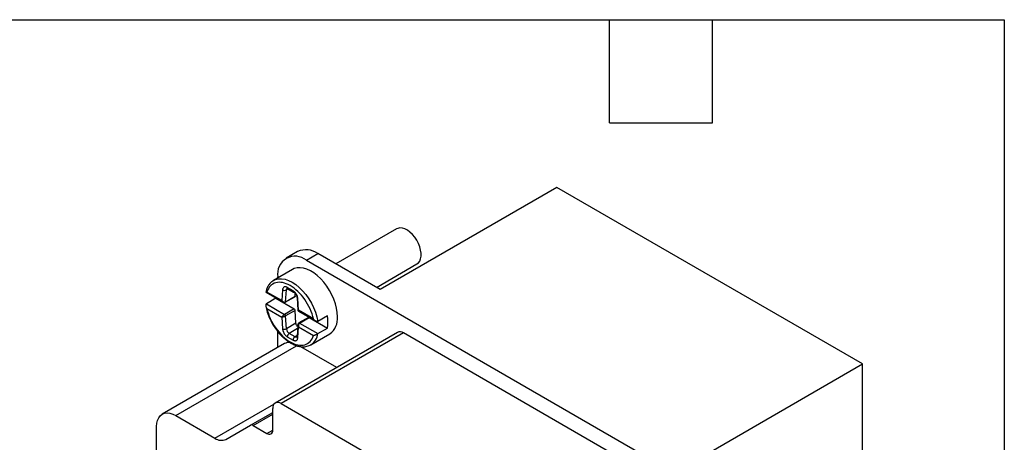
# Model space of a CAD drawing. Header units: millimetres. Extents: x 6 to 273, y 6 to 210.
# Tile 5 of 5: x 200 to 273, y 178 to 210. Entities that reach past the tile are written whole.
import ezdxf

# ---------------------------------------------------------------- set-up
doc = ezdxf.new("R2010")
doc.units = ezdxf.units.MM
doc.linetypes.add('SLD-Solid', pattern=[0])
doc.layers.add('TEXT', color=140, linetype='SLD-Solid', lineweight=25)

msp = doc.modelspace()

# ---------------------------------------------------------------- linework, layer by layer
for p, q in [((239.934, 197.144), (226.852, 189.592)), ((262.561, 184.082), (239.934, 197.144)), ((228.082, 194.075), (223.585, 191.479)), ((220.756, 192.394), (219.907, 191.904)), ((221.407, 191.756), (222.256, 192.246)), ((221.407, 191.756), (253.227, 173.387)), ((226.852, 189.592), (222.256, 192.246)), ((220.386, 191.076), (218.972, 190.259)), ((226.585, 189.747), (229.582, 191.477)), ((218.971, 190.259), (218.931, 190.228)), ((219.286, 190.441), (219.286, 190.531)), ((219.643, 189.571), (219.586, 188.766)), ((219.863, 188.681), (219.925, 189.558)), ((220.058, 189.635), (219.925, 189.558)), ((220.42, 189.494), (219.991, 189.742)), ((220.032, 189.65), (220.461, 189.402)), ((218.394, 189.386), (219.673, 188.648)), ((219.149, 188.937), (218.441, 188.528)), ((219.586, 188.766), (218.482, 189.403)), ((219.149, 188.937), (220.498, 188.157)), ((219.843, 188.642), (220.55, 189.05)), ((219.863, 188.681), (220.57, 189.089)), ((220.57, 189.089), (220.584, 189.287)), ((220.71, 188.99), (220.77, 188.066)), ((220.825, 188.051), (220.768, 188.922)), ((218.441, 188.528), (219.791, 187.749)), ((218.482, 188.178), (219.586, 187.541)), ((220.498, 188.157), (219.791, 187.749)), ((220.57, 188.04), (219.863, 187.632)), ((220.632, 187.092), (220.57, 188.04)), ((220.82, 187.986), (222.1, 187.247)), ((221.929, 187.413), (220.825, 188.051)), ((219.586, 187.541), (219.643, 186.67)), ((219.925, 186.683), (219.863, 187.632)), ((221.558, 187.521), (220.851, 187.113)), ((220.902, 187.108), (221.609, 187.516)), ((221.609, 187.516), (222.959, 186.737)), ((222.959, 187.635), (222.252, 187.227)), ((220.632, 187.092), (219.925, 186.683)), ((220.751, 186.7), (220.132, 186.343)), ((220.77, 186.975), (220.71, 186.117)), ((220.768, 186.021), (220.825, 186.826)), ((220.825, 186.826), (221.929, 186.189)), ((220.902, 187.108), (222.252, 186.329)), ((222.252, 186.329), (222.959, 186.737)), ((228.143, 186.417), (219.092, 181.192)), ((219.286, 185.299), (219.286, 186.483)), ((228.584, 186.373), (219.534, 181.148)), ((219.991, 186.098), (220.42, 185.85)), ((220.561, 186.095), (220.132, 186.343)), ((220.714, 186.184), (220.561, 186.095)), ((221.722, 185.496), (223.136, 186.312)), ((246.05, 176.291), (228.584, 186.373)), ((219.784, 185.587), (210.733, 180.362)), ((211.733, 180.262), (220.683, 185.43)), ((223.658, 183.828), (221.004, 185.36)), ((221.673, 185.479), (221.722, 185.496)), ((221.722, 185.496), (221.682, 185.474)), ((249.479, 176.53), (262.561, 184.082)), ((262.561, 156.319), (262.561, 184.082)), ((214.639, 178.584), (218.991, 181.096)), ((218.91, 179.196), (218.91, 180.788)), ((219.534, 181.148), (236.999, 171.066)), ((211.733, 180.262), (214.639, 178.584)), ((217.261, 179.551), (218.91, 180.503)), ((217.453, 179.533), (218.91, 180.374)), ((210.318, 168.207), (210.318, 179.446)), ((215.448, 178.504), (217.261, 179.551)), ((217.453, 179.533), (218.473, 178.944)), ((218.473, 178.944), (218.91, 179.196))]:
    msp.add_line(p, q)
at = {"flags": 128}
for points in [[(229.582, 191.477), (229.69, 191.561), (229.788, 191.693), (229.854, 191.86), (229.888, 192.056), (229.888, 192.276), (229.854, 192.512), (229.788, 192.756), (229.69, 193.001), (229.565, 193.238), (229.416, 193.461), (229.249, 193.662), (229.068, 193.834), (228.88, 193.972), (228.69, 194.072), (228.504, 194.13), (228.329, 194.145), (228.171, 194.115), (228.082, 194.075)], [(223.705, 187.571), (223.688, 187.881), (223.636, 188.205), (223.551, 188.537), (223.434, 188.872), (223.287, 189.205), (223.113, 189.528), (222.914, 189.836), (222.695, 190.124), (222.46, 190.386), (222.212, 190.618), (221.956, 190.816), (221.696, 190.976), (221.437, 191.095), (221.185, 191.171), (220.942, 191.203), (220.715, 191.191), (220.505, 191.134), (220.386, 191.076)], [(218.857, 190.181), (218.923, 190.229), (218.972, 190.259)], [(218.972, 190.259), (219.117, 190.327), (219.334, 190.379), (219.57, 190.385), (219.821, 190.343), (220.081, 190.255), (220.347, 190.123), (220.612, 189.949), (220.873, 189.736), (221.123, 189.488), (221.359, 189.21), (221.577, 188.907), (221.771, 188.585), (221.938, 188.249), (222.076, 187.907), (222.181, 187.564), (222.252, 187.227)], [(210.318, 179.446), (210.336, 179.691), (210.388, 179.911), (210.473, 180.098), (210.588, 180.25), (210.733, 180.361), (210.901, 180.43), (211.091, 180.455), (211.296, 180.435), (211.511, 180.37), (211.733, 180.262)]]:
    msp.add_lwpolyline(points, dxfattribs=at)
for centre, radius, start, end in [((221.376, 191.011), 1.516, 54.53278, 114.15676), ((220.579, 190.741), 1.31, 50.79671, 189.21404), ((219.795, 189.816), 0.288, 238.1077, 296.81043), ((220.089, 189.731), 0.0986, 173.70115, 234.98667), ((220.52, 189.484), 0.101, 174.42651, 233.76568), ((220.797, 189.006), 0.0891, 189.94549, 250.598), ((220.418, 187.186), 2.58, 349.97556, 10.02444), ((222.327, 187.437), 1.385, 305.73311, 5.57907), ((219.77, 186.976), 0.331, 247.34035, 297.94439), ((220.298, 186.084), 0.307, 122.60548, 177.39452), ((220.727, 185.836), 0.307, 122.60548, 177.39452), ((220.82, 186.118), 0.11, 180.69642, 241.77849), ((221.106, 186.474), 1.156, 302.21707, 352.79201), ((228.326, 186.013), 0.444, 54.38242, 114.30712), ((220.148, 184.928), 0.753, 87.26099, 118.92904), ((219.29, 180.85), 0.385, 50.79671, 189.21404), ((217.341, 179.376), 0.192, 54.38183, 114.31395), ((215.113, 179.246), 0.814, 234.38183, 294.31395), ((218.643, 179.153), 0.27, 230.79671, 9.21404)]:
    msp.add_arc(centre, radius, start, end)
for points, knots in [([(218.931, 190.228), (218.864, 190.181), (218.721, 190.081), (218.562, 189.859), (218.449, 189.624), (218.411, 189.457), (218.396, 189.389)], [0, 0, 0, 0, 0.256328, 0.545836, 0.815278, 1, 1, 1, 1]), ([(221.929, 187.413), (221.815, 187.904), (221.587, 188.409), (220.966, 189.296), (220.591, 189.656), (219.82, 190.101), (219.444, 190.175), (218.824, 190.004), (218.595, 189.763), (218.482, 189.403)], [0, 0, 0, 0, 0.25, 0.25, 0.5, 0.5, 0.75, 0.75, 1, 1, 1, 1]), ([(219.991, 189.742), (219.976, 189.749), (219.946, 189.765), (219.903, 189.78), (219.862, 189.788), (219.823, 189.79), (219.786, 189.785), (219.752, 189.773), (219.713, 189.748), (219.677, 189.704), (219.651, 189.64), (219.645, 189.593), (219.643, 189.571)], [0, 0, 0, 0, 0.085568, 0.169639, 0.25273, 0.335233, 0.417439, 0.499574, 0.585033, 0.749319, 0.879257, 1, 1, 1, 1]), ([(219.925, 189.558), (219.93, 189.587), (219.938, 189.639), (219.971, 189.663), (219.986, 189.674)], [0, 0, 0, 0, 0.5504741, 1, 1, 1, 1]), ([(219.986, 189.672), (219.985, 189.672), (219.984, 189.671), (219.999, 189.667), (220.021, 189.656), (220.032, 189.65)], [0, 0, 0, 0, 0.262915, 0.60734, 1, 1, 1, 1]), ([(220.768, 188.922), (220.766, 188.94), (220.763, 188.975), (220.751, 189.031), (220.734, 189.087), (220.713, 189.143), (220.687, 189.197), (220.658, 189.251), (220.613, 189.319), (220.554, 189.389), (220.484, 189.453), (220.441, 189.48), (220.42, 189.494)], [0, 0, 0, 0, 0.085568, 0.169639, 0.25273, 0.335233, 0.417439, 0.499574, 0.585033, 0.749319, 0.879257, 1, 1, 1, 1]), ([(218.482, 189.403), (218.461, 189.397), (218.424, 189.387), (218.398, 189.385), (218.389, 189.386), (218.392, 189.39), (218.392, 189.39)], [0, 0, 0, 0, 0.435758, 0.755657, 0.983047, 1, 1, 1, 1]), ([(219.586, 188.766), (219.595, 188.755), (219.613, 188.735), (219.643, 188.712), (219.671, 188.694), (219.696, 188.682), (219.737, 188.666), (219.799, 188.656), (219.842, 188.673), (219.863, 188.681)], [0, 0, 0, 0, 0.132437, 0.248576, 0.348425, 0.432009, 0.499375, 0.758727, 1, 1, 1, 1]), ([(219.676, 188.647), (219.661, 188.657), (219.634, 188.676), (219.604, 188.718), (219.592, 188.749), (219.586, 188.766)], [0, 0, 0, 0, 0.393311, 0.6726787, 1, 1, 1, 1]), ([(220.461, 189.402), (220.479, 189.39), (220.512, 189.369), (220.564, 189.317), (220.619, 189.245), (220.666, 189.158), (220.699, 189.068), (220.706, 189.018), (220.71, 188.99)], [0, 0, 0, 0, 0.158504, 0.285776, 0.452956, 0.663516, 0.815454, 1, 1, 1, 1]), ([(220.57, 189.089), (220.569, 189.079), (220.566, 189.061), (220.554, 189.055), (220.549, 189.052)], [0, 0, 0, 0, 0.586188, 1, 1, 1, 1]), ([(218.441, 188.528), (218.434, 188.523), (218.418, 188.511), (218.402, 188.484), (218.392, 188.45), (218.39, 188.408), (218.398, 188.351), (218.424, 188.271), (218.461, 188.212), (218.482, 188.178)], [0, 0, 0, 0, 0.0831042, 0.171932, 0.2696425, 0.3786252, 0.5006088, 0.7119837, 1, 1, 1, 1]), ([(218.407, 188.36), (218.436, 188.213), (218.5, 187.896), (218.693, 187.419), (218.927, 186.978), (219.186, 186.591), (219.446, 186.276), (219.688, 186.034), (219.897, 185.857), (220.096, 185.712), (220.307, 185.584), (220.524, 185.48), (220.769, 185.395), (221.055, 185.343), (221.377, 185.348), (221.574, 185.435), (221.673, 185.479)], [0, 0, 0, 0, 0.087104, 0.187453, 0.275834, 0.352271, 0.435582, 0.497716, 0.545793, 0.595153, 0.646346, 0.700205, 0.753816, 0.823925, 0.910701, 1, 1, 1, 1]), ([(218.482, 188.178), (218.595, 187.687), (218.824, 187.183), (219.444, 186.296), (219.82, 185.936), (220.591, 185.491), (220.966, 185.417), (221.587, 185.588), (221.815, 185.829), (221.929, 186.189)], [0, 0, 0, 0, 0.25, 0.25, 0.5, 0.5, 0.75, 0.75, 1, 1, 1, 1]), ([(219.672, 188.648), (219.684, 188.643), (219.707, 188.63), (219.75, 188.621), (219.797, 188.623), (219.827, 188.635), (219.841, 188.641)], [0, 0, 0, 0, 0.21995, 0.459182, 0.732241, 1, 1, 1, 1]), ([(219.841, 188.642), (219.847, 188.646), (219.859, 188.654), (219.862, 188.672), (219.863, 188.681)], [0, 0, 0, 0, 0.498793, 1, 1, 1, 1]), ([(220.57, 188.04), (220.569, 188.06), (220.561, 188.085), (220.533, 188.13), (220.514, 188.148), (220.498, 188.157)], [0, 0, 0, 0, 0.5, 0.5, 1, 1, 1, 1]), ([(220.77, 188.066), (220.771, 188.057), (220.773, 188.041), (220.784, 188.019), (220.8, 187.999), (220.814, 187.99), (220.821, 187.985)], [0, 0, 0, 0, 0.247387, 0.491827, 0.740702, 1, 1, 1, 1]), ([(220.77, 188.066), (220.772, 188.062), (220.776, 188.055), (220.796, 188.05), (220.815, 188.05), (220.825, 188.051)], [0, 0, 0, 0, 0.391374, 0.669921, 1, 1, 1, 1]), ([(220.825, 188.051), (220.82, 188.04), (220.812, 188.021), (220.809, 187.998), (220.817, 187.991), (220.821, 187.986)], [0, 0, 0, 0, 0.334387, 0.619818, 1, 1, 1, 1]), ([(219.586, 187.541), (219.591, 187.55), (219.601, 187.568), (219.62, 187.595), (219.64, 187.619), (219.66, 187.64), (219.69, 187.671), (219.735, 187.713), (219.772, 187.737), (219.791, 187.749)], [0, 0, 0, 0, 0.1401545, 0.2641058, 0.37188, 0.4635262, 0.5391335, 0.7726566, 1, 1, 1, 1]), ([(219.863, 187.632), (219.853, 187.627), (219.833, 187.616), (219.798, 187.6), (219.758, 187.584), (219.711, 187.568), (219.647, 187.549), (219.609, 187.544), (219.586, 187.541)], [0, 0, 0, 0, 0.119417, 0.24254, 0.370234, 0.503277, 0.701386, 1, 1, 1, 1]), ([(219.791, 187.749), (219.8, 187.744), (219.809, 187.737), (219.825, 187.72), (219.833, 187.71), (219.846, 187.689), (219.852, 187.677), (219.86, 187.654), (219.862, 187.643), (219.863, 187.632)], [0, 0, 0, 0, 0.25, 0.25, 0.5, 0.5, 0.75, 0.75, 1, 1, 1, 1]), ([(221.559, 187.519), (221.561, 187.521), (221.568, 187.528), (221.587, 187.526), (221.602, 187.519), (221.609, 187.516)], [0, 0, 0, 0, 0.185153, 0.607373, 1, 1, 1, 1]), ([(222.252, 187.227), (222.243, 187.223), (222.225, 187.215), (222.192, 187.214), (222.154, 187.221), (222.114, 187.238), (222.062, 187.27), (221.996, 187.326), (221.953, 187.381), (221.929, 187.413)], [0, 0, 0, 0, 0.083104, 0.171932, 0.269643, 0.378625, 0.500609, 0.711984, 1, 1, 1, 1]), ([(219.643, 186.67), (219.644, 186.652), (219.648, 186.617), (219.66, 186.561), (219.676, 186.505), (219.698, 186.449), (219.723, 186.395), (219.753, 186.341), (219.798, 186.273), (219.856, 186.203), (219.926, 186.139), (219.97, 186.112), (219.991, 186.098)], [0, 0, 0, 0, 0.085568, 0.169639, 0.25273, 0.335233, 0.417439, 0.499574, 0.585033, 0.749319, 0.879257, 1, 1, 1, 1]), ([(220.759, 186.817), (220.757, 186.819), (220.727, 186.843), (220.687, 186.911), (220.644, 187.004), (220.636, 187.062), (220.632, 187.092)], [0, 0, 0, 0, 0.034848, 0.39327, 0.685649, 1, 1, 1, 1]), ([(220.825, 186.826), (220.814, 186.84), (220.795, 186.866), (220.776, 186.912), (220.768, 186.953), (220.772, 186.979), (220.773, 186.987)], [0, 0, 0, 0, 0.2770643, 0.5108932, 0.8481197, 1, 1, 1, 1]), ([(220.852, 187.114), (220.84, 187.105), (220.816, 187.087), (220.79, 187.052), (220.775, 187.013), (220.772, 186.987), (220.77, 186.975)], [0, 0, 0, 0, 0.2642457, 0.538166, 0.7789841, 1, 1, 1, 1]), ([(220.902, 187.108), (220.894, 187.102), (220.876, 187.09), (220.854, 187.065), (220.835, 187.034), (220.817, 186.989), (220.806, 186.917), (220.818, 186.86), (220.825, 186.826)], [0, 0, 0, 0, 0.113867, 0.228635, 0.344957, 0.463459, 0.681882, 1, 1, 1, 1]), ([(220.902, 187.108), (220.894, 187.111), (220.876, 187.119), (220.859, 187.119), (220.853, 187.114), (220.852, 187.113)], [0, 0, 0, 0, 0.463701, 0.96285, 1, 1, 1, 1]), ([(220.42, 185.85), (220.435, 185.842), (220.464, 185.827), (220.507, 185.812), (220.549, 185.803), (220.588, 185.802), (220.624, 185.807), (220.658, 185.819), (220.698, 185.844), (220.734, 185.888), (220.759, 185.952), (220.765, 185.998), (220.768, 186.021)], [0, 0, 0, 0, 0.085568, 0.169639, 0.25273, 0.335233, 0.417439, 0.499574, 0.585033, 0.749319, 0.879257, 1, 1, 1, 1]), ([(220.71, 186.117), (220.708, 186.103), (220.704, 186.081), (220.706, 186.082), (220.707, 186.083)], [0, 0, 0, 0, 0.643185, 1, 1, 1, 1]), ([(221.929, 186.189), (221.941, 186.192), (221.965, 186.199), (222.003, 186.213), (222.039, 186.227), (222.084, 186.245), (222.138, 186.27), (222.203, 186.302), (222.236, 186.32), (222.252, 186.329)], [0, 0, 0, 0, 0.154048, 0.288759, 0.40425, 0.500703, 0.696417, 0.859126, 1, 1, 1, 1])]:
    msp.add_open_spline(points, degree=3, knots=knots)
for points in [[(219.925, 186.683), (219.934, 186.554), (220.024, 186.406), (220.132, 186.343)], [(220.561, 186.095), (220.615, 186.064), (220.665, 186.059), (220.702, 186.078)]]:
    msp.add_open_spline(points, degree=3)
at = {"layer": 'TEXT'}
for p, q in [((6.35, 209.55), (273.05, 209.55)), ((243.84, 201.93), (243.84, 209.55)), ((251.46, 201.93), (251.46, 209.55)), ((273.05, 209.55), (273.05, 6.35)), ((243.84, 201.93), (251.46, 201.93))]:
    msp.add_line(p, q, dxfattribs=at)

doc.saveas('drawing.dxf')
